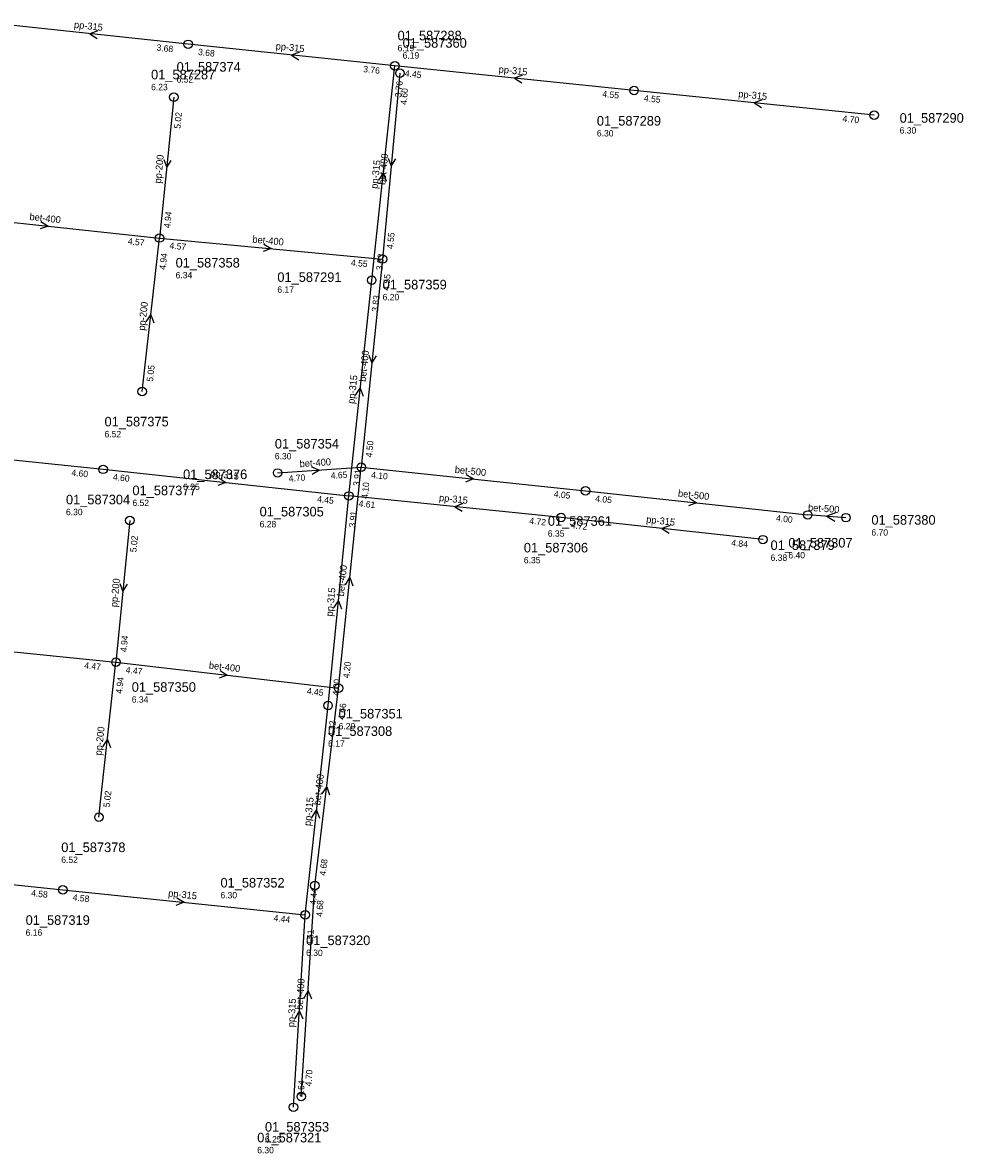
# Model space of a CAD drawing. Header units: metres. Extents: x 167557 to 168061, y 447957 to 448521.
# Tile 7 of 7: x 167884 to 168061, y 448200 to 448412. Entities that reach past the tile are written whole.
import ezdxf

# ---------------------------------------------------------------- set-up
doc = ezdxf.new("R2010")
doc.units = ezdxf.units.M

msp = doc.modelspace()

# ---------------------------------------------------------------- linework, layer by layer
at = {"layer": 'CON_BxH200x200mm', "linetype": 'Continuous'}
for points in [[(167912.6, 448398.088), (167909.904, 448371.629)], [(167906.638, 448342.836), (167909.904, 448371.629)], [(167904.313, 448318.587), (167901.72, 448292.034)], [(167898.519, 448262.922), (167901.72, 448292.034)]]:
    msp.add_lwpolyline(points, dxfattribs=at)
at = {"layer": 'CON_BxH315x315mm', "linetype": 'Continuous'}
for points in [[(167915.291, 448407.997), (167878.337, 448411.945)], [(167954.092, 448403.963), (167915.291, 448407.997)], [(167949.744, 448363.713), (167954.092, 448403.963)], [(167998.991, 448399.317), (167954.092, 448403.963)], [(168044.089, 448394.686), (167998.991, 448399.317)], [(167945.436, 448323.223), (167949.744, 448363.713)], [(167850.348, 448333.318), (167899.31, 448328.214)], [(167899.31, 448328.214), (167945.436, 448323.223)], [(167941.536, 448283.872), (167945.436, 448323.223)], [(167985.277, 448319.179), (167945.436, 448323.223)], [(168023.205, 448315.015), (167985.277, 448319.179)], [(167937.252, 448244.594), (167941.536, 448283.872)], [(167844.797, 448254.198), (167891.74, 448249.27)], [(167891.74, 448249.27), (167937.252, 448244.594)], [(167935.058, 448208.451), (167937.252, 448244.594)]]:
    msp.add_lwpolyline(points, dxfattribs=at)
at = {"layer": 'CON_BxH400x400mm', "linetype": 'Continuous'}
for points in [[(167955.04, 448402.583), (167951.782, 448367.692)], [(167868.025, 448376.145), (167909.904, 448371.629)], [(167909.904, 448371.629), (167951.782, 448367.692)], [(167951.782, 448367.692), (167947.782, 448328.614)], [(167932.07, 448327.534), (167947.782, 448328.614)], [(167943.523, 448287.143), (167947.782, 448328.614)], [(167847.869, 448297.453), (167901.72, 448292.034)], [(167901.72, 448292.034), (167943.523, 448287.143)], [(167939.069, 448250.109), (167943.523, 448287.143)], [(167936.507, 448210.469), (167939.069, 448250.109)]]:
    msp.add_lwpolyline(points, dxfattribs=at)
at = {"layer": 'CON_BxH500x500mm', "linetype": 'Continuous'}
for points in [[(167947.782, 448328.614), (167989.865, 448324.179)], [(167989.865, 448324.179), (168031.601, 448319.647)], [(168038.783, 448319.138), (168031.601, 448319.647)]]:
    msp.add_lwpolyline(points, dxfattribs=at)
at = {"layer": 'NOD_inspectieput'}
for centre in [(167915.29, 448408), (167954.09, 448403.96), (167955.04, 448402.58), (167912.6, 448398.09), (167998.99, 448399.32), (168044.09, 448394.69), (167909.9, 448371.63), (167951.78, 448367.69), (167949.74, 448363.71), (167906.64, 448342.84), (167899.31, 448328.21), (167932.07, 448327.53), (167947.78, 448328.61), (167945.44, 448323.22), (167989.86, 448324.18), (167985.28, 448319.18), (168031.6, 448319.65), (168038.78, 448319.14), (167904.31, 448318.59), (168023.2, 448315.02), (167901.72, 448292.03), (167943.52, 448287.14), (167941.54, 448283.87), (167898.52, 448262.92), (167891.74, 448249.27), (167939.07, 448250.11), (167937.25, 448244.59), (167936.51, 448210.47), (167935.06, 448208.45)]:
    msp.add_circle(centre, 0.8, dxfattribs=at)
at = {"layer": 'PIJL'}
for points in [[(167898.32, 448410.53), (167896.81, 448409.97), (167898.17, 448409.1)], [(167936.2, 448406.55), (167934.69, 448405.98), (167936.05, 448405.11)], [(167978.05, 448402.21), (167976.54, 448401.64), (167977.9, 448400.78)], [(168023.05, 448397.57), (168021.54, 448397), (168022.9, 448396.14)], [(167910.68, 448386.36), (167911.25, 448384.86), (167912.11, 448386.22)], [(167952.83, 448386.64), (167953.41, 448385.14), (167954.26, 448386.5)], [(167951.05, 448382.48), (167951.92, 448383.84), (167952.48, 448382.33)], [(167887.61, 448374.76), (167888.96, 448373.89), (167887.46, 448373.33)], [(167929.48, 448370.51), (167930.84, 448369.66), (167929.34, 448369.08)], [(167907.39, 448355.88), (167908.27, 448357.23), (167908.82, 448355.72)], [(167949.21, 448349.66), (167949.78, 448348.15), (167950.64, 448349.51)], [(167946.72, 448342.11), (167947.59, 448343.47), (167948.15, 448341.96)], [(167938.44, 448328.69), (167939.93, 448328.07), (167938.54, 448327.26)], [(167921.02, 448326.59), (167922.37, 448325.72), (167920.86, 448325.16)], [(167967.47, 448327.26), (167968.82, 448326.4), (167967.32, 448325.83)], [(168009.38, 448322.78), (168010.73, 448321.91), (168009.22, 448321.35)], [(167966.86, 448321.77), (167965.36, 448321.2), (167966.72, 448320.34)], [(168036.8, 448320.06), (168035.19, 448319.39), (168036.69, 448318.5)], [(168005.75, 448317.66), (168004.24, 448317.1), (168005.59, 448316.22)], [(167944.79, 448306.52), (167945.65, 448307.88), (167946.22, 448306.37)], [(167902.44, 448306.81), (167903.02, 448305.31), (167903.87, 448306.67)], [(167942.63, 448302.19), (167943.49, 448303.55), (167944.06, 448302.04)], [(167921.27, 448290.47), (167922.62, 448289.59), (167921.11, 448289.04)], [(167899.25, 448276.13), (167900.12, 448277.48), (167900.68, 448275.97)], [(167940.41, 448267.28), (167941.3, 448268.63), (167941.84, 448267.11)], [(167938.52, 448262.88), (167939.39, 448264.23), (167939.95, 448262.72)], [(167913.14, 448247.8), (167914.5, 448246.93), (167912.99, 448246.36)], [(167936.98, 448228.9), (167937.79, 448230.29), (167938.41, 448228.81)], [(167935.35, 448225.13), (167936.15, 448226.52), (167936.79, 448225.04)]]:
    msp.add_lwpolyline(points, dxfattribs=at)

# ---------------------------------------------------------------- texts
at = {"layer": 'DMM_BxH200x200mm'}
for rotation, p in [(84.18, (167910.16, 448381.83)), (83.53, (167907.13, 448354.21)), (84.42, (167901.94, 448302.29)), (83.73, (167899.01, 448274.46))]:
    msp.add_text('pp-200', height=1.3, rotation=rotation, dxfattribs=at).set_placement(p)
at = {"layer": 'DMM_BxH315x315mm'}
for rotation, p in [(-6.1, (167893.79, 448411.09)), (-5.94, (167931.66, 448407.06)), (-5.91, (167973.52, 448402.71)), (-5.86, (168018.52, 448398.09)), (83.83, (167950.82, 448380.83)), (83.93, (167946.49, 448340.46)), (-6.18, (167919.35, 448326.84)), (-5.8, (167962.33, 448322.28)), (-6.27, (168001.23, 448318.21)), (84.34, (167942.4, 448300.55)), (83.78, (167938.27, 448261.21)), (-5.87, (167911.47, 448248.03)), (86.53, (167935.19, 448223.45))]:
    msp.add_text('pp-315', height=1.3, rotation=rotation, dxfattribs=at).set_placement(p)
at = {"layer": 'DMM_BxH400x400mm'}
for rotation, p in [(84.67, (167952.29, 448381.57)), (-6.15, (167885.43, 448375.03)), (-5.37, (167927.29, 448370.78)), (84.16, (167948.63, 448344.61)), (3.93, (167936.24, 448328.59)), (84.14, (167944.51, 448304.33)), (-6.67, (167919.11, 448290.81)), (83.14, (167940.08, 448265.09)), (86.3, (167936.77, 448226.71))]:
    msp.add_text('bet-400', height=1.3, rotation=rotation, dxfattribs=at).set_placement(p)
at = {"layer": 'DMM_BxH500x500mm'}
for rotation, p in [(-6.02, (167965.28, 448327.56)), (-6.2, (168007.19, 448323.09)), (-4.05, (168031.62, 448320.43))]:
    msp.add_text('bet-500', height=1.3, rotation=rotation, dxfattribs=at).set_placement(p)
at = {"layer": 'INV_BxH200x200mm'}
for s, rotation, p in [('5.02', 84.18, (167913.8, 448392.1)), ('4.94', 84.18, (167911.9, 448373.44)), ('4.94', 83.53, (167911.03, 448365.62)), ('5.05', 83.53, (167908.65, 448344.62)), ('5.02', 84.42, (167905.54, 448312.6)), ('4.94', 84.42, (167903.71, 448293.85)), ('4.94', 83.73, (167902.87, 448286.03)), ('5.02', 83.73, (167900.53, 448264.71))]:
    msp.add_text(s, height=1.2, rotation=rotation, dxfattribs=at).set_placement(p)
at = {"layer": 'INV_BxH315x315mm'}
for s, rotation, p in [('3.68', -6.1, (167909.29, 448406.83)), ('3.68', -5.94, (167917.09, 448406)), ('3.76', -5.94, (167948.1, 448402.78)), ('4.45', -5.91, (167955.9, 448401.97)), ('3.76', 83.83, (167955.25, 448397.96)), ('4.55', -5.91, (167993, 448398.13)), ('4.55', -5.86, (168000.8, 448397.32)), ('4.70', -5.86, (168038.1, 448393.49)), ('3.83', 83.83, (167951.75, 448365.51)), ('3.83', 83.93, (167950.92, 448357.72)), ('4.60', -5.95, (167893.31, 448327.03)), ('4.60', -6.18, (167901.1, 448326.21)), ('3.91', 83.93, (167947.44, 448325.02)), ('4.45', -6.18, (167939.44, 448322.06)), ('4.61', -5.8, (167947.24, 448321.23)), ('3.91', 84.34, (167946.65, 448317.23)), ('4.72', -5.8, (167979.29, 448317.98)), ('4.72', -6.27, (167987.07, 448317.17)), ('4.84', -6.27, (168017.2, 448313.86)), ('4.00', 84.34, (167943.52, 448285.68)), ('4.32', 83.78, (167942.69, 448277.87)), ('4.58', -5.99, (167885.74, 448248.09)), ('4.58', -5.87, (167893.55, 448247.28)), ('4.44', 83.78, (167939.26, 448246.39)), ('4.44', -5.87, (167931.26, 448243.4)), ('4.51', 86.53, (167938.69, 448238.66)), ('4.64', 86.53, (167936.98, 448210.34))]:
    msp.add_text(s, height=1.2, rotation=rotation, dxfattribs=at).set_placement(p)
at = {"layer": 'INV_BxH400x400mm'}
for s, rotation, p in [('4.60', 84.67, (167956.29, 448396.6)), ('4.57', -6.15, (167903.9, 448370.47)), ('4.57', -5.37, (167911.73, 448369.65)), ('4.55', 84.67, (167953.76, 448369.52)), ('4.55', -5.37, (167945.8, 448366.45)), ('4.55', 84.16, (167952.98, 448361.7)), ('4.50', 84.16, (167949.78, 448330.42)), ('4.70', 3.93, (167934.19, 448325.88)), ('4.65', 3.93, (167942.08, 448326.42)), ('4.10', 84.14, (167948.98, 448322.62)), ('4.20', 84.14, (167945.52, 448288.95)), ('4.47', -5.75, (167895.73, 448290.83)), ('4.47', -6.67, (167903.5, 448290.01)), ('4.45', -6.67, (167937.51, 448286.03)), ('4.66', 83.14, (167944.61, 448281.13)), ('4.68', 83.14, (167941.09, 448251.88)), ('4.68', 86.3, (167940.49, 448244.17)), ('4.70', 86.3, (167938.43, 448212.35))]:
    msp.add_text(s, height=1.2, rotation=rotation, dxfattribs=at).set_placement(p)
at = {"layer": 'INV_BxH500x500mm'}
for s, rotation, p in [('4.10', -6.02, (167949.58, 448326.61)), ('4.05', -6.02, (167983.87, 448323)), ('4.05', -6.2, (167991.66, 448322.17)), ('4.00', -6.2, (168025.6, 448318.49))]:
    msp.add_text(s, height=1.2, rotation=rotation, dxfattribs=at).set_placement(p)
at = {"layer": 'NLV_inspectieput'}
for s, p in [('6.19', (167954.59, 448406.7)), ('6.19', (167955.54, 448405.32)), ('6.23', (167908.31, 448399.38)), ('6.52', (167913.1, 448400.82)), ('6.30', (167992.01, 448390.7)), ('6.30', (168048.86, 448391.24)), ('6.34', (167912.92, 448364.06)), ('6.17', (167932.02, 448361.36)), ('6.20', (167951.78, 448359.95)), ('6.52', (167899.57, 448334.23)), ('6.30', (167931.55, 448330.08)), ('6.25', (167914.32, 448324.34)), ('6.52', (167904.81, 448321.32)), ('6.30', (167892.33, 448319.6)), ('6.28', (167928.69, 448317.33)), ('6.35', (167982.8, 448315.57)), ('6.70', (168043.56, 448315.78)), ('6.35', (167978.3, 448310.57)), ('6.38', (168024.62, 448311.03)), ('6.40', (168027.97, 448311.49)), ('6.34', (167904.68, 448284.41)), ('6.20', (167943.52, 448279.4)), ('6.17', (167941.54, 448276.13)), ('6.52', (167891.45, 448254.32)), ('6.30', (167921.34, 448247.67)), ('6.16', (167884.76, 448240.66)), ('6.30', (167937.42, 448236.86)), ('6.25', (167929.69, 448201.84)), ('6.30', (167928.24, 448199.82))]:
    msp.add_text(s, height=1.2, dxfattribs=at).set_placement(p)
at = {"layer": 'NNR_inspectieput'}
for s, p in [('01_587288', (167954.59, 448408.74)), ('01_587360', (167955.54, 448407.36)), ('01_587374', (167913.1, 448402.86)), ('01_587287', (167908.31, 448401.42)), ('01_587289', (167992.01, 448392.74)), ('01_587290', (168048.86, 448393.28)), ('01_587358', (167912.92, 448366.1)), ('01_587291', (167932.02, 448363.4)), ('01_587359', (167951.78, 448361.99)), ('01_587375', (167899.57, 448336.27)), ('01_587354', (167931.55, 448332.12)), ('01_587376', (167914.32, 448326.38)), ('01_587377', (167904.81, 448323.36)), ('01_587304', (167892.33, 448321.64)), ('01_587305', (167928.69, 448319.37)), ('01_587361', (167982.8, 448317.61)), ('01_587380', (168043.56, 448317.82)), ('01_587306', (167978.3, 448312.61)), ('01_587379', (168024.62, 448313.07)), ('01_587307', (168027.97, 448313.53)), ('01_587350', (167904.68, 448286.45)), ('01_587351', (167943.52, 448281.44)), ('01_587308', (167941.54, 448278.17)), ('01_587378', (167891.45, 448256.36)), ('01_587352', (167921.34, 448249.71)), ('01_587319', (167884.76, 448242.7)), ('01_587320', (167937.42, 448238.9)), ('01_587353', (167929.69, 448203.88)), ('01_587321', (167928.24, 448201.86))]:
    msp.add_text(s, height=1.8, dxfattribs=at).set_placement(p)

doc.saveas('drawing.dxf')
